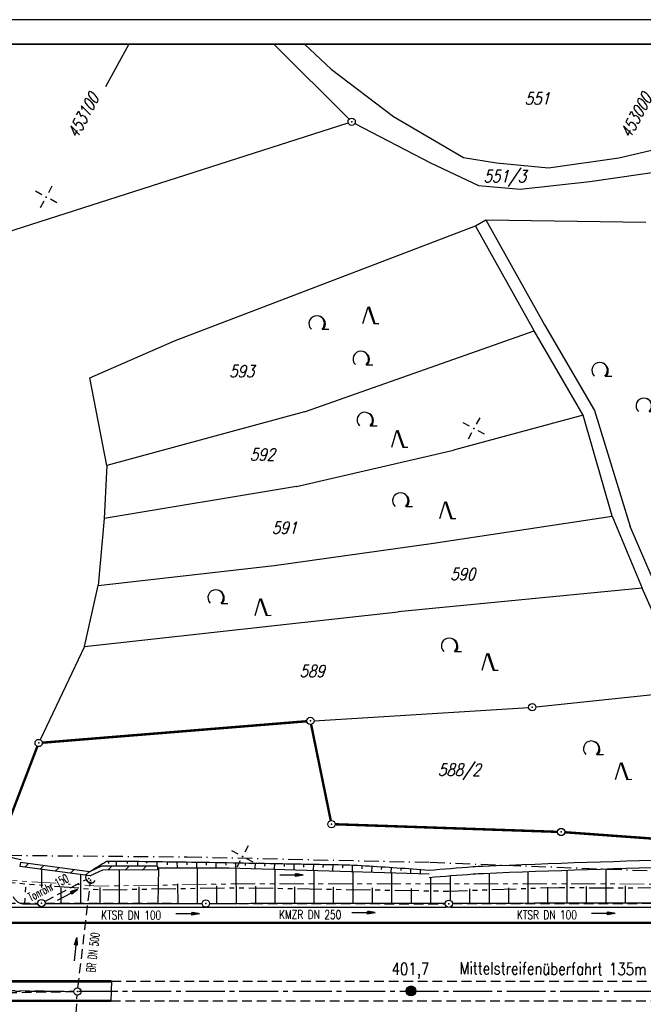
# Model space of a CAD drawing. Extents: x 0 to 1135, y 0 to 420.
# Tile 39 of 80: x 595 to 723, y 218 to 420. Entities that reach past the tile are written whole.
import ezdxf
from ezdxf.enums import TextEntityAlignment as Align

# ---------------------------------------------------------------- set-up
doc = ezdxf.new("R2010")
doc.units = 0
doc.header["$LTSCALE"] = 2
doc.header["$MEASUREMENT"] = 0
for name, pattern in [('ACHSE', [5.5, 4, -0.5, 0.5, -0.5]), ('AUSGEZOGEN', [0]), ('BAB-FM2', [2.6, 1.5, -0.5, 0.1, -0.5]), ('GESTRICH-X2', [1.5, 1, -0.5]), ('PHANTOMX2', [5, 2.5, -0.5, 0.5, -0.5, 0.5, -0.5])]:
    doc.linetypes.add(name, pattern=pattern)
doc.layers.get('0').update_dxf_attribs({"color": 8, "linetype": 'AUSGEZOGEN'})
for name, color, linetype in [('ACHSETOP', 250, 'ACHSE'), ('BAB_FM', 8, 'BAB-FM2'), ('BOESCHG', 8, 'AUSGEZOGEN'), ('BW-SCHRIFT', 8, 'AUSGEZOGEN'), ('DURCHL', 200, 'GESTRICH-X2'), ('FBRTOP', 8, 'AUSGEZOGEN'), ('FLSTNR', 8, 'AUSGEZOGEN'), ('GRABEN', 8, 'AUSGEZOGEN'), ('GRENZL', 8, 'AUSGEZOGEN'), ('GRENZL-BAB', 7, 'AUSGEZOGEN'), ('GRENZP', 8, 'AUSGEZOGEN'), ('GRENZP-BAB', 7, 'AUSGEZOGEN'), ('HEKT_B', 250, 'CONTINUOUS'), ('KANAL', 200, 'GESTRICH-X2'), ('Lichtwellenleiter COLT', 8, 'PHANTOMX2'), ('Lichtwellenleiter GLH', 8, 'PHANTOMX2'), ('MS-UEBERFAHRT', 8, 'GESTRICH-X2'), ('MULDE', 8, 'AUSGEZOGEN'), ('NETZ', 250, 'AUSGEZOGEN'), ('PFEIL', 200, 'CONTINUOUS'), ('PFEILTOP', 8, 'AUSGEZOGEN'), ('RAHMEN', 250, 'AUSGEZOGEN'), ('Rinne', 200, 'CONTINUOUS'), ('SCHSYMBOL', 200, 'AUSGEZOGEN'), ('TEXTO', 200, 'CONTINUOUS'), ('WALD', 8, 'AUSGEZOGEN')]:
    doc.layers.add(name, color=color, linetype=linetype)
doc.styles.add('ROMANS', font='romans.shx', dxfattribs={"width": 0.8})

# ---------------------------------------------------------------- blocks, each defined once
blk = doc.blocks.new('IKR')
at = {"color": 0}
for p, q in [((0, 1), (0, 2.5)), ((-2.5, 0), (-1, 0)), ((1, 0), (2.5, 0)), ((0, -2.5), (0, -1))]:
    blk.add_line(p, q, dxfattribs=at)
blk.add_circle((0, 0), 0.05, dxfattribs=at)
blk.add_point((0, 0), dxfattribs=at)
blk = doc.blocks.new('LW')
at = {"color": 0}
blk.add_line((1.18, 0), (2.58, 0), dxfattribs=at)
for centre, radius, start, end in [((0.07, 1.19), 1.6, 312.7202, 226.7249), ((0.17, 1.08), 1.68, 321.1992, 68.9844), ((0.08, 1.13), 1.67, 319.2916, 65.2101)]:
    blk.add_arc(centre, radius, start, end, dxfattribs=at)
blk = doc.blocks.new('NW')
at = {"color": 0}
for p, q in [((-1.09, 0), (-0.02, 3.47)), ((-0.02, 3.47), (1.19, -0.02)), ((0.08, 3.5), (1.29, 0)), ((0.19, 3.49), (1.41, -0.01)), ((1.18, -0.01), (2.23, 0.02))]:
    blk.add_line(p, q, dxfattribs=at)
blk = doc.blocks.new('*U42', base_point=(444064.56, 452946.34))
at = {"layer": 'BOESCHG'}
for p, q in [((444016.26, 453033.86), (444016.57, 453034.06)), ((444017.41, 453032.23), (444017.8, 453032.45)), ((444018.09, 453030.31), (444018.95, 453030.81)), ((444019.42, 453028.77), (444019.97, 453029.08)), ((444019.96, 453026.77), (444020.98, 453027.36)), ((444021.41, 453025.3), (444022, 453025.63)), ((444021.83, 453023.24), (444023.01, 453023.9)), ((444023.38, 453021.81), (444024.02, 453022.17)), ((444023.69, 453019.7), (444025.03, 453020.44)), ((444025.33, 453018.32), (444026.03, 453018.72)), ((444025.56, 453016.16), (444027.04, 453016.99)), ((444027.27, 453014.82), (444028.05, 453015.25)), ((444027.43, 453012.63), (444029.05, 453013.52)), ((444029.2, 453011.32), (444030.05, 453011.79)), ((444029.3, 453009.09), (444031.05, 453010.06)), ((444031.14, 453007.82), (444032.05, 453008.33)), ((444031.17, 453005.56), (444033.05, 453006.59)), ((444033.08, 453004.32), (444034.05, 453004.86)), ((444033.05, 453002.02), (444035.04, 453003.12)), ((444035.01, 453000.82), (444036.04, 453001.39)), ((444034.92, 452998.49), (444037.03, 452999.65)), ((444036.95, 452997.32), (444038.02, 452997.92)), ((444036.8, 452994.96), (444039.01, 452996.18)), ((444038.89, 452993.82), (444040, 452994.44)), ((444038.7, 452991.43), (444040.99, 452992.71)), ((444040.64, 452987.93), (444042.96, 452989.23)), ((444040.84, 452990.33), (444041.98, 452990.97)), ((444042.8, 452986.84), (444043.95, 452987.5)), ((444042.61, 452984.44), (444044.94, 452985.76)), ((444044.77, 452983.36), (444045.92, 452984.02)), ((444044.6, 452980.97), (444046.91, 452982.28)), ((444046.74, 452979.88), (444047.89, 452980.54)), ((444046.58, 452977.49), (444048.88, 452978.8)), ((444048.71, 452976.4), (444049.87, 452977.06)), ((444048.55, 452974.01), (444050.85, 452975.32)), ((444050.68, 452972.92), (444051.84, 452973.58)), ((444050.51, 452970.53), (444052.82, 452971.83)), ((444052.64, 452969.44), (444053.81, 452970.09)), ((444052.47, 452967.05), (444054.8, 452968.35)), ((444054.41, 452963.57), (444056.77, 452964.85)), ((444054.59, 452965.94), (444055.78, 452966.6)), ((444056.51, 452962.43), (444057.76, 452963.11)), ((444056.35, 452960.08), (444058.75, 452961.36)), ((444058.38, 452958.9), (444059.73, 452959.6)), ((444058.19, 452956.55), (444060.66, 452957.82)), ((444060.2, 452955.33), (444061.58, 452956.03)), ((444059.84, 452952.93), (444062.49, 452954.23)), ((444061.47, 452949.29), (444064.3, 452950.65)), ((444061.97, 452951.75), (444063.4, 452952.45)), ((444063.7, 452948.14), (444065.21, 452948.86)), ((444063.08, 452945.63), (444066.1, 452947.07))]:
    blk.add_line(p, q, dxfattribs=at)
blk = doc.blocks.new('*X17')
at = {"color": 0}
for p, q in [((212.23, 257.39), (213.24, 258.4)), ((212.24, 257.33), (213.31, 258.4)), ((212.24, 257.47), (213.17, 258.4)), ((212.24, 257.26), (213.37, 258.39)), ((212.24, 257.55), (213.09, 258.39)), ((212.25, 257.2), (213.43, 258.38)), ((212.26, 257.63), (213, 258.37)), ((212.27, 257.14), (213.49, 258.37)), ((212.28, 257.09), (213.55, 258.35)), ((212.29, 257.73), (212.9, 258.35)), ((212.3, 257.04), (213.6, 258.33)), ((212.32, 256.99), (213.65, 258.31)), ((212.34, 257.86), (212.78, 258.29)), ((212.35, 256.94), (213.69, 258.29)), ((212.37, 256.9), (213.74, 258.26)), ((212.4, 256.85), (213.78, 258.24)), ((212.43, 256.81), (213.83, 258.21)), ((212.46, 256.77), (213.86, 258.18)), ((212.49, 256.73), (213.9, 258.14)), ((212.53, 256.7), (213.94, 258.11)), ((212.56, 256.66), (213.97, 258.07)), ((212.6, 256.63), (214.01, 258.03)), ((212.64, 256.6), (214.04, 257.99)), ((212.68, 256.57), (214.07, 257.95)), ((212.73, 256.54), (214.09, 257.91)), ((212.77, 256.52), (214.12, 257.86)), ((212.82, 256.49), (214.14, 257.82)), ((212.87, 256.47), (214.16, 257.77)), ((212.92, 256.45), (214.18, 257.72)), ((212.97, 256.44), (214.2, 257.66)), ((213.03, 256.42), (214.21, 257.6)), ((213.09, 256.41), (214.22, 257.54)), ((213.16, 256.41), (214.23, 257.48)), ((213.22, 256.4), (214.23, 257.41)), ((213.3, 256.41), (214.23, 257.34)), ((213.38, 256.41), (214.22, 257.26)), ((213.46, 256.43), (214.2, 257.17)), ((213.56, 256.46), (214.18, 257.07)), ((213.69, 256.51), (214.12, 256.95))]:
    blk.add_line(p, q, dxfattribs=at)
blk = doc.blocks.new('SRMAST2')
at = {"color": 0}
blk.add_circle((0, 0), 0.999, dxfattribs=at)
blk.add_point((0, 0), dxfattribs=at)
blk.add_blockref('*X17', (-213.23, -257.4))
blk = doc.blocks.new('GST')
at = {"color": 0}
blk.add_circle((0, 0), 0.75, dxfattribs=at)
blk.add_point((0, 0), dxfattribs=at)
blk = doc.blocks.new('10')
blk.add_blockref('GST', (0, 0))
blk = doc.blocks.new('40')
at = {"color": 0}
blk.add_arc((0.02, 0.31), 0.91, 192.5363, 347.4637, dxfattribs=at)
blk.add_point((0, 0), dxfattribs=at)
blk = doc.blocks.new('PFEIL2')
at = {"color": 0}
for p, q in [((0.88, 0), (-2.4, -0.01)), ((0.88, -0.27), (0.88, 0.28)), ((0.88, 0.28), (2.43, 0.01)), ((0.91, 0.27), (0.88, 0.26)), ((0.97, 0.26), (0.88, 0.25)), ((1.02, 0.25), (0.88, 0.23)), ((1.07, 0.24), (0.88, 0.21)), ((1.13, 0.23), (0.88, 0.19)), ((1.18, 0.22), (0.88, 0.17)), ((1.24, 0.21), (0.88, 0.15)), ((1.29, 0.21), (0.88, 0.14)), ((1.34, 0.2), (0.88, 0.12)), ((1.4, 0.19), (0.88, 0.1)), ((1.45, 0.18), (0.88, 0.08)), ((1.51, 0.17), (0.88, 0.06)), ((1.56, 0.16), (0.88, 0.04)), ((1.61, 0.15), (0.88, 0.02)), ((1.67, 0.14), (0.88, 0.01)), ((1.72, 0.13), (0.88, -0.01)), ((1.78, 0.12), (0.88, -0.03)), ((1.83, 0.11), (0.88, -0.05)), ((1.88, 0.1), (0.88, -0.07)), ((1.94, 0.09), (0.88, -0.09)), ((2.05, 0.08), (0.88, -0.12)), ((1.99, 0.08), (0.88, -0.11)), ((2.1, 0.07), (0.88, -0.14)), ((2.15, 0.06), (0.88, -0.16)), ((2.21, 0.05), (0.88, -0.18)), ((2.26, 0.04), (0.88, -0.2)), ((2.32, 0.03), (0.88, -0.22)), ((2.37, 0.02), (0.88, -0.23)), ((2.42, 0.01), (0.88, -0.25)), ((2.43, 0.01), (0.88, -0.27))]:
    blk.add_line(p, q, dxfattribs=at)

msp = doc.modelspace()

# ---------------------------------------------------------------- hatches: boundary and pattern name
at = {"layer": 'Rinne'}
h = msp.add_hatch(dxfattribs=at)
h.set_pattern_fill('ANSI31', color=256, scale=20, style=0)
h.paths.add_polyline_path([(594.96, 246.77), (594.85, 245.98), (609.29, 244.05), (611.8, 245.24), (623.15, 245.25), (623.15, 246.05), (611.62, 246.04), (609.17, 244.87)])

# ---------------------------------------------------------------- linework, layer by layer
at = {"layer": 'ACHSETOP', "flags": 128}
msp.add_lwpolyline([(25, 241.99), (26.31, 241.79), (51.07, 238.28), (75.86, 235.09), (100.69, 232.2), (125.56, 229.63), (150.46, 227.38), (175.38, 225.43), (200.33, 223.8), (225.3, 222.49), (250.28, 221.49), (275.27, 220.81), (300.26, 220.44), (316.99, 220.37), (325.26, 220.37), (350.26, 220.37), (375.26, 220.37), (400.26, 220.37), (425.26, 220.37), (575.26, 220.37), (825.26, 220.37), (950, 220.37)], dxfattribs=at)
at = {"layer": 'BAB_FM'}
msp.add_lwpolyline([(592.22, 248.27), (629.22, 247.95), (679.22, 246.83), (729.22, 244.91), (779.22, 246.78), (829.22, 247.56), (879.22, 246.44), (929.22, 246.01), (950, 245.92)], dxfattribs=at)
at = {"layer": 'BOESCHG'}
for p, q in [((613, 247.07), (613.02, 246.56)), ((614.62, 247.07), (614.65, 246.04)), ((616.91, 247.06), (616.87, 246.61)), ((619.02, 247.04), (619.02, 246.05)), ((620.83, 247.02), (620.86, 246.63)), ((622.98, 246.99), (623.01, 246.05)), ((625.21, 246.33), (625.2, 246.96)), ((627.21, 245.7), (627.2, 246.93)), ((629.21, 246.3), (629.2, 246.9)), ((599.26, 245.39), (599.26, 241.67)), ((615.26, 245.24), (615.27, 238.29)), ((623.25, 238.3), (623.38, 245.7)), ((631.21, 245.7), (631.2, 246.87)), ((631.26, 245.7), (631.27, 238.31)), ((633.21, 246.27), (633.2, 246.84)), ((635.21, 245.7), (635.2, 246.8)), ((637.21, 246.24), (637.2, 246.77)), ((639.2, 245.66), (639.24, 246.73)), ((639.26, 245.66), (639.27, 238.32)), ((641.22, 246.15), (641.24, 246.7)), ((643.2, 245.54), (643.24, 246.66)), ((645.22, 246.05), (645.24, 246.63)), ((647.2, 245.42), (647.24, 246.59)), ((647.26, 245.42), (647.27, 238.33)), ((649.22, 245.96), (649.24, 246.56)), ((651.2, 245.3), (651.24, 246.52)), ((653.22, 245.86), (653.24, 246.48)), ((655.2, 245.18), (655.24, 246.45)), ((655.26, 245.18), (655.27, 238.34)), ((657.22, 245.77), (657.23, 246.41)), ((659.2, 245.06), (659.23, 246.37)), ((661.21, 245.67), (661.23, 246.33)), ((663.19, 244.94), (663.23, 246.26)), ((663.26, 244.94), (663.27, 238.35)), ((665.21, 245.52), (665.23, 246.16)), ((667.19, 244.83), (667.23, 246.04)), ((669.21, 245.34), (669.23, 245.92)), ((671.19, 244.71), (671.22, 245.78)), ((673.2, 245.15), (673.22, 245.65)), ((675.19, 244.59), (675.22, 245.5)), ((677.19, 244.53), (677.21, 245.35)), ((699.28, 244.92), (699.29, 238.4)), ((707.28, 245.21), (707.29, 238.41)), ((715.28, 245.48), (715.29, 238.41)), ((607.26, 244.32), (607.27, 238.28)), ((671.26, 244.7), (671.27, 238.36)), ((679.29, 243.75), (679.29, 238.37)), ((683.29, 244.07), (683.29, 239.13)), ((691.29, 244.61), (691.29, 238.39)), ((595.98, 240.67), (596.03, 241.73)), ((603.26, 241.56), (603.27, 238.27)), ((611.26, 241.63), (611.27, 238.28)), ((619.26, 241.77), (619.27, 238.29)), ((627.26, 242.39), (627.27, 238.3)), ((635.26, 242.01), (635.27, 238.32)), ((643.26, 241.93), (643.27, 238.33)), ((651.26, 241.82), (651.27, 238.34)), ((659.27, 241.71), (659.27, 238.35)), ((667.27, 241.59), (667.27, 238.36)), ((675.27, 241.48), (675.27, 238.37)), ((687.29, 241.38), (687.29, 238.38)), ((695.29, 241.58), (695.29, 238.39)), ((703.29, 241.73), (703.29, 238.4)), ((711.29, 241.88), (711.29, 238.41)), ((719.29, 242.01), (719.29, 238.42)), ((595.86, 238.26), (595.92, 239.43))]:
    msp.add_line(p, q, dxfattribs=at)
for points in [[(609.17, 244.87, -0.019024), (612.45, 246.92, -0.13037), (613, 247.07, -0.003673), (619.31, 247.04, -0.001198), (638.66, 246.74, -0.000079), (647.32, 246.59, -0.000056), (659.49, 246.37, -0.010226), (665.83, 246.13, -0.004963), (678.89, 245.22)], [(598.41, 238.26, 0.000003), (595.86, 238.26)], [(623.27, 238.3, 0.000026), (600.08, 238.27)], [(632.2, 238.31, 0.00001), (623.27, 238.3)], [(678.95, 238.37, 0.00005), (633.88, 238.32)], [(682.14, 238.38, 0.000004), (678.95, 238.37)], [(731.77, 238.43, 0.000075), (722.18, 238.42, 0.000043), (683.88, 238.38)], [(746.02, 195.49, -0.000062), (718.49, 196.37, -0.004496), (709.7, 196.73, 0.004324), (700.55, 197.11, 0.044552), (696.2, 196.86, 0.027412), (689.25, 195.45, 0.0512), (683.43, 193.28, 0.044665), (677.36, 189.56, 0.030679), (673.72, 186.5, 0.065608), (672.32, 184.77, 0.039026), (671.24, 182.63, 0.048454), (670.68, 180.79, 0.024489), (670.11, 176.97, 0.013158), (669.58, 169.82, 0.007014), (669.45, 166.01, 0.002247), (669.27, 154.13, 0.024744), (669.45, 149.42, 0.008413), (670.1, 143.35)]]:
    msp.add_lwpolyline(points, format="xyb", dxfattribs=at)
msp.add_arc((595.75, 240.75), 2.49, 201.9522, 272.6245, dxfattribs=at)
at = {"layer": 'DURCHL'}
for p, q in [((599.94, 238.79), (608.29, 243.2)), ((606.76, 221.04), (609.29, 242.41)), ((605.41, 200.81), (606.62, 219.55))]:
    msp.add_line(p, q, dxfattribs=at)
at = {"layer": 'FBRTOP'}
msp.add_line((613.66, 222.37), (613.53, 218.37), dxfattribs=at)
at = {"layer": 'FBRTOP', "const_width": 0.5}
msp.add_lwpolyline([(25, 256.16), (28.37, 255.64), (52.94, 252.16), (77.56, 248.98), (102.22, 246.12), (126.91, 243.57), (151.64, 241.33), (176.38, 239.4), (201.15, 237.78), (225.94, 236.48), (250.75, 235.49), (275.56, 234.81), (300.4, 234.44), (317.02, 234.37), (325.26, 234.37), (350.26, 234.37), (375.26, 234.37), (400.26, 234.37), (425.26, 234.37), (575.26, 234.37), (825.26, 234.37), (950, 234.37)], dxfattribs=at)
at = {"layer": 'FBRTOP'}
for points in [[(499.89, 237.62), (575.26, 237.62), (682.54, 237.62)], [(683.42, 237.62), (825.26, 237.62), (832.12, 237.62)]]:
    msp.add_lwpolyline(points, dxfattribs=at)
at = {"layer": 'FBRTOP', "const_width": 0.5}
for points in [[(459.66, 222.37, -0.000003), (500.26, 222.37, 0.000002), (575.26, 222.37, 0.000001), (613.66, 222.37, -0.000001)], [(459.66, 218.37, -0.000003), (500.26, 218.37, 0.000002), (575.26, 218.37, 0.000001), (613.53, 218.37, -0.000001)]]:
    msp.add_lwpolyline(points, format="xyb", dxfattribs=at)
at = {"layer": 'GRABEN', "flags": 128}
msp.add_lwpolyline([(623.21, 245.7), (637.82, 245.7), (678.95, 244.48)], dxfattribs=at)
at = {"layer": 'GRENZL'}
for p, q in [((662.52, 399.56), (647.06, 415)), ((653.32, 415), (658.86, 409.84)), ((658.86, 409.84), (671.64, 400.08)), ((589.42, 375.44), (662.34, 398.8)), ((663.72, 398.68), (679.28, 390.56)), ((671.64, 400.08), (686.04, 391.67)), ((718.01, 391.59), (742.74, 397.41)), ((679.28, 390.56), (689.11, 385.95)), ((686.04, 391.67), (692.8, 390.55)), ((692.8, 390.55), (703.52, 389.56)), ((703.52, 389.56), (718.01, 391.59)), ((712.05, 386.72), (730.23, 389.4)), ((697.72, 385.17), (712.05, 386.72)), ((689.11, 385.95), (697.72, 385.17)), ((688.48, 377.61), (690.63, 378.88)), ((690.63, 378.88), (702.72, 357.28)), ((690.63, 378.88), (723.51, 378.36)), ((626.59, 354), (688.48, 377.61)), ((700.56, 356.03), (688.48, 377.61)), ((702.72, 357.28), (712.96, 339.7)), ((653.33, 339.43), (700.56, 356.03)), ((710.64, 338.72), (700.56, 356.03)), ((609.18, 346.43), (626.59, 354)), ((612.69, 328.41), (609.18, 346.43)), ((653.33, 339.43), (612.69, 328.41)), ((710.64, 338.72), (683.99, 331.54)), ((716.63, 317.96), (710.64, 338.72)), ((712.96, 339.7), (720.28, 315.84)), ((651.7, 324.04), (683.99, 331.54)), ((612.69, 328.41), (612.14, 317.51)), ((651.7, 324.04), (612.14, 317.51)), ((679.87, 312.45), (716.63, 317.96)), ((716.63, 317.96), (722.75, 303.14)), ((612.14, 317.51), (610.94, 303.7)), ((734.49, 282.9), (720.28, 315.84)), ((647.11, 307.82), (679.87, 312.45)), ((610.94, 303.7), (647.11, 307.82)), ((608.12, 291.17), (610.94, 303.7)), ((722.75, 303.14), (672.6, 298.31)), ((731.84, 282.73), (722.75, 303.14)), ((608.12, 291.17), (672.6, 298.31)), ((608.11, 291.17), (599.01, 272.03)), ((700.94, 278.79), (731.39, 281.96)), ((655.31, 275.93), (699.45, 278.67))]:
    msp.add_line(p, q, dxfattribs=at)
at = {"layer": 'GRENZL-BAB', "const_width": 0.5}
for points in [[(599.44, 271.41), (653.81, 275.82)], [(658.75, 255.41), (654.71, 275.15)], [(592.05, 253.97), (598.42, 270.65)], [(659.65, 254.65), (705.36, 253.09)], [(706.86, 253.01), (739.34, 250.66)]]:
    msp.add_lwpolyline(points, dxfattribs=at)
at = {"layer": 'KANAL'}
for p, q in [((549.91, 238.39), (598.51, 238.43)), ((600, 238.44), (632.3, 238.39)), ((633.81, 238.35), (682.29, 238.32)), ((683.78, 238.33), (731.86, 238.41)), ((537.83, 221.23), (605.89, 220.3)), ((538.21, 219.1), (605.92, 220.29))]:
    msp.add_line(p, q, dxfattribs=at)
at = {"layer": 'Lichtwellenleiter COLT', "lineweight": 0, "flags": 128}
for points in [[(602.26, 242.51), (588.89, 243.41), (578.05, 243.96), (551.44, 249.8), (517.75, 253.82), (498.24, 253.8)], [(853.19, 241.98), (805.74, 242.06), (705.39, 242.42), (638.78, 242.39), (611.01, 241.93), (604.78, 242.34)]]:
    msp.add_lwpolyline(points, dxfattribs=at)
at = {"layer": 'Lichtwellenleiter GLH', "flags": 128}
for points in [[(259.96, 246.95), (298.73, 246.82), (333.38, 246.15), (356.11, 246.97), (415.84, 250.15), (451.48, 251.17), (474.95, 252.2), (498.1, 253.7), (504.17, 253.73), (517.21, 253.71), (551.14, 249.77), (577.88, 243.86), (599.54, 242.14)], [(601.93, 241.95), (611.5, 241.19), (639.28, 241.62), (682.98, 240.91), (705.75, 241.68), (716.49, 241.56), (760.57, 241.82), (806.03, 241.27), (828.14, 241.5), (872.49, 241.19), (909.68, 241.92), (950, 242)]]:
    msp.add_lwpolyline(points, dxfattribs=at)
at = {"layer": 'MS-UEBERFAHRT', "flags": 128}
for points in [[(613.66, 222.37, 0.000001), (700.26, 222.37, -0.000001), (749.14, 222.37)], [(613.53, 218.37, 0.000001), (700.26, 218.37, -0.000001), (749.28, 218.37)]]:
    msp.add_lwpolyline(points, format="xyb", dxfattribs=at)
at = {"layer": 'MULDE'}
msp.add_lwpolyline([(402.17, 240.74, 0.000005), (413.43, 240.74, 0.000006), (421.55, 240.73, 0), (450.36, 240.73, 0.000007), (451.86, 240.73), (463.17, 240.72, 0.000006), (493.06, 240.72, 0.000025), (500.11, 240.72, 0.000589), (500.47, 240.72, 0.000017), (513.16, 240.75, 0.001441), (540.28, 240.89, -0.004051), (549.92, 240.89, -0.002327), (552.3, 240.86, 0.000509), (563.18, 240.68, 0.000608), (574.06, 240.53, 0.011247), (574.65, 240.53, 0.026637), (574.66, 240.53, 0.000678), (575.14, 240.6, 0.037681), (577.07, 241.03, 0.034266), (579.1, 241.79)], format="xyb", dxfattribs=at)
at = {"layer": 'MULDE', "flags": 128}
for points in [[(595.1, 247.36, -0.04818), (587.03, 249.76, -0.065087), (581.7, 252.78, -0.000489), (578.68, 255.07, -0.001153), (577.41, 256.04, -0.004103), (575.92, 257.19, -0.002521), (573.52, 259.11, -0.002521)], [(678.89, 245.22, -0.002), (687.94, 245.94, -0.008495), (690.07, 246.06, -0.003661), (732.94, 247.49, -0.011203), (746.96, 247.54, -0.02268), (756.05, 246.96, 0.028519), (763.28, 246.58, 0.037443), (775.05, 247.51, -0.025669), (792.16, 249.28, -0.006287), (822.31, 250.46, -0.015593), (834.47, 250.4, -0.0001), (844.99, 250.02, 0.000035), (874.65, 248.95, 0.000074), (880.12, 248.75, 0.000028), (894.71, 248.23)], [(679, 243.73, -0.001997), (688.02, 244.44, -0.008491), (690.14, 244.56, -0.003664), (732.91, 245.99, -0.011177), (746.94, 246.04, -0.022726), (756.05, 245.45, 0.028547), (763.31, 245.07, 0.037444), (775.11, 246.01, -0.025696), (792.25, 247.78, -0.006269), (822.35, 248.96, -0.015593), (834.47, 248.9, -0.0001), (844.96, 248.52, 0.000035), (874.59, 247.45, 0.000074), (880.07, 247.25, 0.000028), (894.66, 246.73)]]:
    msp.add_lwpolyline(points, format="xyb", dxfattribs=at)
at = {"layer": 'NETZ'}
msp.add_line((617.2, 414.98), (612.45, 406.18), dxfattribs=at)
at = {"layer": 'RAHMEN'}
msp.add_line((1135, 420), (0, 420), dxfattribs=at)
at = {"layer": 'RAHMEN', "const_width": 0.35}
msp.add_lwpolyline([(25, 5), (1130, 5), (1130, 415), (25, 415), (25, 5)], dxfattribs=at)
at = {"layer": 'Rinne'}
for p, q in [((594.96, 246.77), (594.85, 245.98)), ((623.15, 246.05), (623.15, 245.25))]:
    msp.add_line(p, q, dxfattribs=at)
at = {"layer": 'Rinne', "flags": 128}
for points in [[(623.15, 245.25), (611.8, 245.24), (609.29, 244.05), (594.85, 245.98)], [(623.15, 246.05), (611.62, 246.04), (609.17, 244.87), (594.96, 246.77)]]:
    msp.add_lwpolyline(points, dxfattribs=at)

# ---------------------------------------------------------------- block references
at = {"layer": 'BOESCHG', "rotation": 61.59653548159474}
msp.add_blockref('*U42', (670.95, 191.33), dxfattribs=at)
at = {"layer": 'GRENZP'}
for p in [(663.05, 399.03), (700.19, 278.72)]:
    msp.add_blockref('GST', p, dxfattribs=at)
at = {"layer": 'GRENZP-BAB'}
for p in [(654.56, 275.88), (598.69, 271.35), (658.9, 254.68), (706.11, 253.06)]:
    msp.add_blockref('GST', p, dxfattribs=at)
at = {"layer": 'HEKT_B', "rotation": 61.59653548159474}
msp.add_blockref('SRMAST2', (675.26, 220.37), dxfattribs=at)
at = {"layer": 'NETZ', "rotation": 151.5965}
for p in [(600.21, 383.56), (688.18, 335.99), (640.61, 248.03)]:
    msp.add_blockref('IKR', p, dxfattribs=at)
at = {"layer": 'PFEIL'}
for p, rotation in [((604.58, 240.1), 27.67583548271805), ((629.31, 236.23), 359.8711354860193), ((665.45, 236.47), 359.9406354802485), ((714.79, 236.29), 0.1093354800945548), ((606.24, 228.95), 83.18343548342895)]:
    msp.add_blockref('PFEIL2', p, dxfattribs=dict(at, rotation=rotation))
at = {"layer": 'PFEILTOP', "rotation": 359.551425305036}
msp.add_blockref('PFEIL2', (650.65, 244.2), dxfattribs=at)
at = {"layer": 'SCHSYMBOL'}
for name, p, rotation in [('40', (608.97, 243.53), 303.4840754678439), ('40', (609.38, 243.14), 350.9552744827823), ('10', (599.27, 238.45), 3.548496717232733e-05), ('10', (633.05, 238.37), 3.548496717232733e-05), ('10', (683.03, 238.32), 3.548496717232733e-05), ('10', (606.65, 220.29), 3.548496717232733e-05)]:
    msp.add_blockref(name, p, dxfattribs=dict(at, rotation=rotation))
at = {"layer": 'WALD'}
for name, p in [('NW', (666.43, 357.55)), ('LW', (655.79, 356.37)), ('LW', (664.85, 349.08)), ('LW', (713.97, 346.74)), ('LW', (723.04, 339.45)), ('LW', (665.68, 336.52)), ('NW', (672.37, 332.15)), ('LW', (672.99, 319.96)), ('NW', (682.26, 317.49)), ('LW', (635.01, 300.04)), ('NW', (644.27, 297.57)), ('LW', (683.03, 290.12)), ('NW', (690.96, 286.32)), ('LW', (712.24, 268.97)), ('NW', (718.41, 263.87))]:
    msp.add_blockref(name, p, dxfattribs=at)

# ---------------------------------------------------------------- texts
at = {"layer": 'BW-SCHRIFT', "style": 'ROMANS', "width": 0.8}
msp.add_text('Mittelstreifenüberfahrt 135m', height=2.5, rotation=359.6617, dxfattribs=at).set_placement((685.19, 223.84))
at = {"layer": 'DURCHL', "style": 'ROMANS', "width": 0.6}
msp.add_text('BR DN 500', height=1.8, rotation=83.1834, dxfattribs=at).set_placement((610.76, 228.19), align=Align.CENTER)
at = {"layer": 'FLSTNR', "style": 'ROMANS', "oblique": 15, "width": 0.8}
for s, p in [(' 551', (697.26, 402.54)), ('551/3', (690.17, 386.57)), ('593', (637.86, 346.5)), ('592', (642.12, 329.38)), ('591', (646.65, 314.32)), ('590', (683.3, 304.81)), ('589', (652.34, 284.87)), ('588/2', (680.8, 264.59))]:
    msp.add_text(s, height=2.5, dxfattribs=at).set_placement(p)
at = {"layer": 'HEKT_B', "style": 'ROMANS', "width": 0.8}
msp.add_text('401,7', height=2.5, rotation=0, dxfattribs=at).set_placement((671.27, 223.67))
at = {"layer": 'NETZ', "style": 'ROMANS', "oblique": 16.6, "width": 0.75}
for s, p in [('453100', (606.62, 395.41)), ('453000', (720.31, 395.41))]:
    msp.add_text(s, height=2.5, rotation=61.5965, dxfattribs=at).set_placement(p)
at = {"layer": 'TEXTO', "style": 'ROMANS'}
for s, rotation, width, p in [('Tonrohr 150', 27.6758, 0.6, (601.08, 240.82)), ('KTSR DN 100', 359.8711, 0.75, (617.71, 235.08)), ('KMZR DN 250', 359.9406, 0.75, (654.52, 235.18)), ('KTSR DN 100', 0.1093, 0.75, (703.19, 235.14))]:
    msp.add_text(s, height=1.8, rotation=rotation, dxfattribs=dict(at, width=width)).set_placement(p, align=Align.CENTER)

doc.saveas('drawing.dxf')
